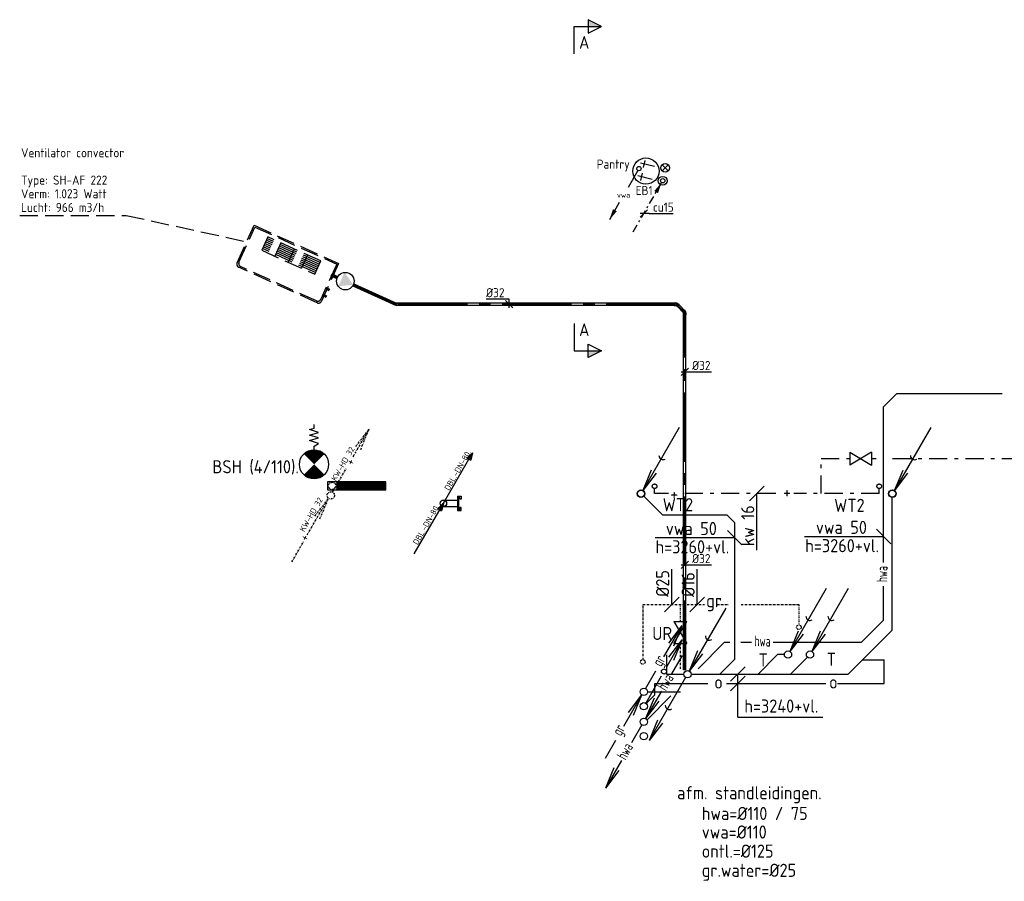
# Model space of a CAD drawing. Header units: millimetres. Extents: x -65800 to 21233, y -3661 to 50472.
# Tile 8 of 11: x -65800 to -52286, y 38648 to 50472. Entities that reach past the tile are written whole.
import ezdxf
from ezdxf.enums import TextEntityAlignment as Align

# ---------------------------------------------------------------- set-up
doc = ezdxf.new("R2010")
doc.units = ezdxf.units.MM
doc.header["$LTSCALE"] = 50
for name, pattern in [('2322106', [47, 5, -2, 5, -2, 5, -2, 5, -2, 5, -2, 5, -7]), ('2322109', [10, 5, -2, 1, -2]), ('2322110', [10, 5, -1, 1, -1, 1, -1]), ('CENTER2', [28.575, 19.05, -3.175, 3.175, -3.175]), ('KOUDWATER', [8.4, 4.8, -1.2, 1.2, -1.2]), ('KOUDWATERTAP', [1.1, 0.5, -0.25, 0.1, -0.25]), ('KW', [7, 4, -1, 1, -1]), ('WARMWATERTAP', [1.45, 0.5, -0.25, 0.1, -0.25, 0.1, -0.25])]:
    doc.linetypes.add(name, pattern=pattern)
for name, color, linetype in [('50', 3, 'Continuous'), ('51', 6, 'Continuous'), ('51-LEIDING', 3, 'Continuous'), ('52', 3, 'Continuous'), ('54', 3, 'Continuous'), ('60-CV', 3, 'Continuous'), ('Bestaande grijswater', 102, 'KOUDWATERTAP'), ('SYM-W', 7, 'Continuous'), ('Ventilator convector', 7, 'Continuous'), ('WL521---_D', 112, 'Continuous'), ('WL522---_VWA', 2, 'Continuous'), ('WL5232--', 192, 'Continuous'), ('WL524---_D', 192, 'Continuous'), ('WL524---_HARTLIJN', 7, 'Continuous'), ('WL531---', 132, 'Continuous'), ('WL5310--_KW', 2, 'KOUDWATER'), ('WL5310--Bestaande_KW', 180, 'KOUDWATERTAP'), ('WL532---', 12, 'Continuous'), ('WL532---_DBL', 6, 'Continuous'), ('WL532---_KW-LD', 5, 'KW'), ('WL5420--_PERSL', 1, 'Continuous'), ('WL5501--_D', 130, 'Continuous'), ('WL5501--_GKW-A', 4, 'Continuous'), ('WL5501--_HARTLIJN', 7, 'Continuous'), ('WL561---', 10, 'Continuous'), ('WM524---', 2, 'Continuous'), ('WM531---', 2, 'Continuous'), ('WM561---_AANVOER', 2, 'Continuous')]:
    doc.layers.add(name, color=color, linetype=linetype)
doc.styles.add('BURO-018', font='ISO96.shx', dxfattribs={"height": 90})
doc.styles.add('BURO-025', font='ISO96.shx', dxfattribs={"height": 125})
doc.styles.add('BURO-035', font='ISO96.shx', dxfattribs={"height": 175})
doc.styles.add('ISO', font='ISO.SHX')

# ---------------------------------------------------------------- blocks, each defined once
blk = doc.blocks.new('030')
at = {"layer": '51', "color": 1, "linetype": 'Continuous'}
for p in [(5.25, 9.09), (1.4, 3.22), (2.08, 2.82)]:
    blk.add_line(p, (0.25, 0.43), dxfattribs=at)
blk.add_circle((0, 0), 0.5, dxfattribs=at)
blk.add_arc((3.03, 5.25), 0.567, 178.0725, 301.9275, dxfattribs=at)
blk = doc.blocks.new('029')
at = {"layer": '51', "color": 1, "linetype": 'Continuous'}
for p in [(-0.25, -0.43), (-4.1, -6.31), (-3.42, -6.7)]:
    blk.add_line(p, (-5.25, -9.09), dxfattribs=at)
blk.add_circle((0, 0), 0.5, dxfattribs=at)
blk.add_arc((-2.47, -4.27), 0.567, 178.0725, 301.9275, dxfattribs=at)
blk = doc.blocks.new('031')
at = {"layer": '51', "linetype": 'Continuous'}
for name in ['030', '029']:
    blk.add_blockref(name, (0, 0), dxfattribs=at)
blk = doc.blocks.new('3-01')
at = {"layer": 'SYM-W', "color": 2}
for p, q in [((-2.5, 1.5), (-2.5, -1.5)), ((-2.5, 1.5), (2.5, -1.5)), ((2.5, 1.5), (-2.5, -1.5)), ((2.5, 1.5), (2.5, -1.5))]:
    blk.add_line(p, q, dxfattribs=at)
blk = doc.blocks.new('W3-01A')
at = {"layer": 'SYM-W', "linetype": 'Continuous', "xscale": 0.75, "yscale": 0.75, "zscale": 0.75}
blk.add_blockref('3-01', (0, 0), dxfattribs=at)
blk = doc.blocks.new('027')
at = {"layer": '51', "color": 1, "linetype": 'Continuous'}
for p, q in [((5.26, 9.1), (3.14, 5.44)), ((3.42, 6.72), (5.26, 9.1)), ((4.1, 6.32), (5.26, 9.1)), ((2.39, 4.14), (0.25, 0.43))]:
    blk.add_line(p, q, dxfattribs=at)
for centre, radius in [((2.76, 4.77), 0.35), ((0, 0), 0.5)]:
    blk.add_circle(centre, radius, dxfattribs=at)
blk = doc.blocks.new('032')
at = {"layer": '50', "color": 1, "linetype": 'Continuous'}
for p, q in [((-0.25, -0.43), (-1.67, -2.89)), ((-3.06, -5.3), (-5.25, -9.09)), ((-4.1, -6.31), (-5.25, -9.09)), ((-3.42, -6.7), (-5.25, -9.09))]:
    blk.add_line(p, q, dxfattribs=at)
blk.add_circle((0, 0), 0.5, dxfattribs=at)
at = {"layer": '50', "color": 7, "style": 'ISO', "width": 0.7}
blk.add_text('hwa', height=1.5, rotation=61.3721, dxfattribs=at).set_placement((-2.48, -5.35))
blk = doc.blocks.new('033')
at = {"layer": '50', "color": 1, "linetype": 'Continuous'}
for p, q in [((5.25, 9.09), (3.8, 6.58)), ((2.44, 4.22), (0.25, 0.43)), ((1.4, 3.22), (0.25, 0.43)), ((2.08, 2.82), (0.25, 0.43))]:
    blk.add_line(p, q, dxfattribs=at)
blk.add_circle((0, 0), 0.5, dxfattribs=at)
at = {"layer": '50', "color": 7, "style": 'ISO', "width": 0.7}
blk.add_text('hwa', height=1.5, rotation=59.4545, dxfattribs=at).set_placement((3.04, 4.13))
blk = doc.blocks.new('034')
at = {"layer": '50', "linetype": 'Continuous'}
for name in ['033', '032']:
    blk.add_blockref(name, (0, 0), dxfattribs=at)
blk = doc.blocks.new('*X19')
at = {"color": 0}
for p, q in [((29158, 61986), (29262, 62089)), ((29158, 61999), (29248, 62089)), ((29158, 62013), (29235, 62089)), ((29158, 62026), (29222, 62089)), ((29158, 62040), (29208, 62089)), ((29158, 62053), (29195, 62089)), ((29158, 62067), (29181, 62089)), ((29158, 62080), (29168, 62089)), ((29158, 61972), (29268, 62082)), ((29158, 61959), (29268, 62069)), ((29158, 61945), (29268, 62055)), ((29158, 61932), (29268, 62042)), ((29158, 61918), (29268, 62028)), ((29158, 61905), (29268, 62015)), ((29158, 61891), (29268, 62001)), ((29158, 61878), (29268, 61988)), ((29158, 61865), (29268, 61975)), ((29158, 61851), (29268, 61961)), ((29158, 61838), (29268, 61948)), ((29158, 61824), (29268, 61934)), ((29158, 61811), (29268, 61921)), ((29158, 61797), (29268, 61907)), ((29158, 61784), (29268, 61894)), ((29158, 61770), (29268, 61880)), ((29158, 61757), (29268, 61867)), ((29158, 61743), (29268, 61853)), ((29158, 61730), (29268, 61840)), ((29158, 61716), (29268, 61826)), ((29158, 61703), (29268, 61813)), ((29158, 61689), (29268, 61799)), ((29158, 61676), (29268, 61786)), ((29158, 61662), (29268, 61772)), ((29158, 61649), (29268, 61759)), ((29158, 61636), (29268, 61746)), ((29158, 61622), (29268, 61732)), ((29158, 61609), (29268, 61719)), ((29158, 61595), (29268, 61705)), ((29158, 61582), (29268, 61692)), ((29158, 61568), (29268, 61678)), ((29158, 61555), (29268, 61665)), ((29158, 61541), (29268, 61651)), ((29158, 61528), (29268, 61638)), ((29158, 61514), (29268, 61624)), ((29158, 61501), (29268, 61611)), ((29158, 61487), (29268, 61597)), ((29158, 61474), (29268, 61584)), ((29158, 61460), (29268, 61570)), ((29158, 61447), (29268, 61557)), ((29158, 61433), (29268, 61543)), ((29158, 61420), (29268, 61530)), ((29168, 61416), (29268, 61517)), ((29182, 61416), (29268, 61503)), ((29195, 61416), (29268, 61490)), ((29209, 61416), (29268, 61476)), ((29222, 61416), (29268, 61463)), ((29236, 61416), (29268, 61449)), ((29249, 61416), (29268, 61436)), ((29263, 61416), (29268, 61422))]:
    blk.add_line(p, q, dxfattribs=at)
blk = doc.blocks.new('W3-44')
at = {"layer": '54', "color": 2, "const_width": 2}
for points in [[(1.29, 0.71, 0.414214), (1.29, -0.71, 1)], [(2.71, -0.71, 0.414214), (2.71, 0.71, 1)]]:
    blk.add_lwpolyline(points, format="xyb", dxfattribs=at)
at = {"layer": '54', "color": 7}
blk.add_lwpolyline([(4, 0), (4.5, 0), (4.88, -0.63), (5.26, 0.63), (5.63, -0.63), (6.01, 0.63), (6.39, -0.63), (6.77, 0.63), (6.96, 0), (7.46, 0)], dxfattribs=at)
at = {"layer": '54', "color": 2}
blk.add_circle((2, 0), 2, dxfattribs=at)
blk = doc.blocks.new('PA')
at = {"layer": 'WL532---_KW-LD', "color": 7, "linetype": 'Continuous'}
blk.add_line((0, 0), (200, 346.4), dxfattribs=at)
at = {"layer": 'WL532---_KW-LD', "color": 7}
for p, q in [((162, 310.6), (200, 346.4)), ((200, 346.4), (170.7, 305.6)), ((200, 346.4), (179.3, 300.6)), ((200, 346.4), (188, 295.6)), ((162, 310.6), (188, 295.6))]:
    blk.add_line(p, q, dxfattribs=at)
blk = doc.blocks.new('GR')
at = {"layer": '52', "color": 1, "linetype": 'Continuous'}
for p, q in [((277, 480), (525, 909)), ((342, 670), (525, 909)), ((410, 631), (525, 909)), ((25, 43), (166, 287)), ((-275, -472), (-27, -42)), ((-210, -281), (-27, -42)), ((-142, -320), (-27, -42)), ((-527, -908), (-386, -664))]:
    blk.add_line(p, q, dxfattribs=at)
blk.add_circle((0, 0), 50, dxfattribs=at)
at = {"layer": '52', "color": 7, "style": 'ISO', "width": 0.75}
for p in [(238, 335), (-314, -616)]:
    blk.add_text('gr', height=150, rotation=61.3721, dxfattribs=at).set_placement(p)
blk = doc.blocks.new('*U40')
at = {"color": 0, "ltscale": 10}
for p, q in [((0, 10.65), (50, 10.65)), ((0, -10.65), (0, 10.65)), ((50, 10.65), (50, -10.65)), ((0, -10.65), (50, -10.65))]:
    blk.add_line(p, q, dxfattribs=at)
at = {"layer": 'WL5501--_HARTLIJN', "linetype": 'CENTER2'}
blk.add_line((0, 0), (50, 0), dxfattribs=at)
at = {"layer": 'WL5501--_D', "color": 2, "linetype": '2322106', "style": 'BURO-025'}
blk.add_attdef('POSNR', text='', height=125, dxfattribs=at).set_placement((0, 0), align=Align.MIDDLE)
blk = doc.blocks.new('*U41')
at = {"color": 0, "ltscale": 10}
for p, q in [((0, 16), (50, 16)), ((0, -16), (0, 16)), ((50, 16), (50, -16)), ((0, -16), (50, -16))]:
    blk.add_line(p, q, dxfattribs=at)
at = {"layer": 'WL524---_HARTLIJN', "linetype": 'CENTER2'}
blk.add_line((0, 0), (50, 0), dxfattribs=at)
at = {"layer": 'WL524---_D', "color": 1, "linetype": '2322106', "style": 'BURO-018'}
blk.add_attdef('POSNR', text='', height=90, dxfattribs=at).set_placement((0, 0), align=Align.MIDDLE)
blk = doc.blocks.new('Block ventilator convector')
at = {"layer": 'Ventilator convector', "linetype": '2322106'}
for p, q in [((-636.5, 0), (636.5, 0)), ((-636.5, -569), (-636.5, 0)), ((636.5, 0), (636.5, -569)), ((-616.5, -20), (616.5, -20)), ((-616.5, -549), (-616.5, -20)), ((-400, -70), (-400, -270)), ((400, -70), (-400, -70)), ((400, -95), (-400, -95)), ((400, -120), (-400, -120)), ((-200, -70), (-200, -270)), ((0, -70), (0, -270)), ((200, -70), (200, -270)), ((400, -270), (400, -70)), ((616.5, -20), (616.5, -549)), ((400, -145), (-400, -145)), ((400, -170), (-400, -170)), ((400, -195), (-400, -195)), ((400, -220), (-400, -220)), ((400, -245), (-400, -245)), ((-400, -270), (400, -270)), ((591.5, -614), (-591.5, -614)), ((571.5, -594), (-571.5, -594))]:
    blk.add_line(p, q, dxfattribs=at)
for centre, start, end in [((-591.5, -569), 180, 270), ((-571.5, -549), 180, 270), ((571.5, -549), 270, 0), ((591.5, -569), 270, 0)]:
    blk.add_arc(centre, 45, start, end, dxfattribs=at)
at = {"layer": 'WL524---_D', "linetype": '2322106'}
blk.add_blockref('*U41', (616.5, -184.5), dxfattribs=at)
at = {"layer": 'WL5501--_D', "linetype": '2322106'}
for p in [(616.5, -384.5), (616.5, -484.5)]:
    blk.add_blockref('*U40', p, dxfattribs=at)
blk = doc.blocks.new('*U43')
at = {"color": 0, "ltscale": 10}
for p, q in [((0, 16), (4895, 16)), ((0, -16), (0, 16)), ((0, -16), (4895, -16))]:
    blk.add_line(p, q, dxfattribs=at)
at = {"layer": 'WL524---_HARTLIJN', "linetype": 'CENTER2'}
blk.add_line((0, 0), (4917, 0), dxfattribs=at)
at = {"layer": 'WL524---_D', "color": 1, "linetype": '2322106', "style": 'BURO-018'}
blk.add_attdef('POSNR', text='', height=90, dxfattribs=at).set_placement((0, 0), align=Align.MIDDLE)
blk = doc.blocks.new('*U44')
at = {"color": 0, "ltscale": 10}
for p, q in [((-32, 17), (-10, 17)), ((-32, 17), (-32, -17)), ((-10, 17), (-9, 16)), ((-10, 17), (-10, -17)), ((-9, 16), (-5, 18)), ((11, 35), (-5, 19)), ((-5, 19), (-5, 18)), ((19, -5), (-5, 19)), ((35, 11), (11, 35)), ((35, 11), (19, -5)), ((-32, -17), (-10, -17)), ((-10, -17), (-9, -16)), ((19, -5), (18, -5))]:
    blk.add_line(p, q, dxfattribs=at)
blk.add_arc((-9, 22), 38.2, 270, 315, dxfattribs=at)
at = {"layer": 'WL524---_HARTLIJN', "linetype": 'CENTER2'}
blk.add_arc((-9, 22), 22.2, 270, 315, dxfattribs=at)
at = {"layer": 'WL524---_D', "color": 1, "linetype": '2322106', "style": 'BURO-018'}
blk.add_attdef('POSNR', text='', height=90, dxfattribs=at).set_placement((0, 0), align=Align.MIDDLE)
blk = doc.blocks.new('*U45')
at = {"color": 0, "ltscale": 10}
for p, q in [((0, 16), (118, 16)), ((0, -16), (118, -16))]:
    blk.add_line(p, q, dxfattribs=at)
at = {"layer": 'WL524---_HARTLIJN', "linetype": 'CENTER2'}
blk.add_line((0, 0), (140, 0), dxfattribs=at)
at = {"layer": 'WL524---_D', "color": 1, "linetype": '2322106', "style": 'BURO-018'}
blk.add_attdef('POSNR', text='', height=90, dxfattribs=at).set_placement((0, 0), align=Align.MIDDLE)
blk = doc.blocks.new('3048507')
at = {"color": 0, "linetype": 'Continuous'}
blk.add_circle((0, 0), 3, dxfattribs=at)
blk.add_solid([(-1.5, 2.6), (3, 0), (-1.5, -2.6)], dxfattribs=at)
at = {"color": 0, "linetype": 'Continuous', "style": 'BURO-018', "flags": 1}
blk.add_attdef('CV_MATCODE', (0, 0), '', height=1.8, dxfattribs=at)
blk = doc.blocks.new('*U46')
at = {"color": 0, "ltscale": 10}
for p, q in [((0, 16), (654, 16)), ((0, -16), (0, 16)), ((654, 16), (654, -16)), ((0, -16), (654, -16))]:
    blk.add_line(p, q, dxfattribs=at)
at = {"layer": 'WL524---_HARTLIJN', "linetype": 'CENTER2'}
blk.add_line((0, 0), (654, 0), dxfattribs=at)
at = {"layer": 'WL524---_D', "color": 1, "linetype": '2322106', "style": 'BURO-018'}
blk.add_attdef('POSNR', text='', height=90, dxfattribs=at).set_placement((0, 0), align=Align.MIDDLE)
blk = doc.blocks.new('*U47')
at = {"color": 0, "ltscale": 10}
for p, q in [((0, 16), (34, 16)), ((0, -16), (0, 16)), ((34, 16), (34, -16)), ((0, -16), (34, -16))]:
    blk.add_line(p, q, dxfattribs=at)
at = {"layer": 'WL524---_HARTLIJN', "linetype": 'CENTER2'}
blk.add_line((0, 0), (34, 0), dxfattribs=at)
at = {"layer": 'WL524---_D', "color": 1, "linetype": '2322106', "style": 'BURO-018'}
blk.add_attdef('POSNR', text='', height=90, dxfattribs=at).set_placement((0, 0), align=Align.MIDDLE)
blk = doc.blocks.new('*U48')
at = {"layer": 'WM524---', "color": 0, "ltscale": 10}
for p, q in [((0, 70), (-318, 70)), ((50, -50), (-50, 50)), ((0, -50), (0, 70))]:
    blk.add_line(p, q, dxfattribs=at)
at = {"layer": 'WM524---', "color": 0, "linetype": '2322106', "style": 'BURO-025'}
blk.add_text('%%c32', height=125, dxfattribs=at).set_placement((-318, 95))
blk = doc.blocks.new('*U49')
at = {"layer": 'WM524---', "color": 0, "ltscale": 10}
for p, q in [((-50, -50), (50, 50)), ((-50, 0), (367, 0))]:
    blk.add_line(p, q, dxfattribs=at)
at = {"layer": 'WM524---', "color": 0, "linetype": '2322106', "style": 'BURO-025'}
blk.add_text('%%c32', height=125, dxfattribs=at).set_placement((99, 25))
blk = doc.blocks.new('*U54')
at = {"color": 0, "ltscale": 10}
for p, q in [((20, 16), (3844, 16)), ((3844, 16), (3844, -16)), ((20, -16), (3844, -16))]:
    blk.add_line(p, q, dxfattribs=at)
at = {"layer": 'WL524---_HARTLIJN', "linetype": 'CENTER2'}
blk.add_line((0, 0), (3844, 0), dxfattribs=at)
at = {"layer": 'WL524---_D', "color": 1, "style": 'BURO-018'}
blk.add_attdef('POSNR', text='', height=1.8, dxfattribs=at).set_placement((0, 0), align=Align.MIDDLE)
blk = doc.blocks.new('*U55')
at = {"color": 0, "ltscale": 10}
for p, q in [((-32, 17), (-10, 17)), ((-32, 17), (-32, -17)), ((-10, 17), (-9, 16)), ((-10, 17), (-10, -17)), ((-9, 16), (-5, 18)), ((11, 35), (-5, 19)), ((-5, 19), (-5, 18)), ((19, -5), (-5, 19)), ((35, 11), (11, 35)), ((35, 11), (19, -5)), ((-32, -17), (-10, -17)), ((-10, -17), (-9, -16)), ((19, -5), (18, -5))]:
    blk.add_line(p, q, dxfattribs=at)
blk.add_arc((-9, 22), 38.2, 270, 315, dxfattribs=at)
at = {"layer": 'WL524---_HARTLIJN', "linetype": 'CENTER2'}
blk.add_arc((-9, 22), 22.2, 270, 315, dxfattribs=at)
at = {"layer": 'WL524---_D', "color": 1, "style": 'BURO-018'}
blk.add_attdef('POSNR', text='', height=1.8, dxfattribs=at).set_placement((0, 0), align=Align.MIDDLE)
blk = doc.blocks.new('LDV2')
at = {"color": 0, "linetype": 'Continuous'}
for p, q in [((-0.25, -0.43), (-2.5, -4.33)), ((-4.5, -7.79), (-6.75, -11.69))]:
    blk.add_line(p, q, dxfattribs=at)
blk.add_lwpolyline([(-6.75, -11.69, 0, 1, 0), (-5.5, -9.53, 1, 1, 0)], format="xyseb", dxfattribs=at)
blk.add_circle((0, 0), 0.5, dxfattribs=at)
at = {"color": 0, "linetype": 'Continuous', "style": 'BURO-018'}
blk.add_attdef('LD_TEXT1', text='', height=1.8, dxfattribs=at).set_placement((-3.5, -6.06), align=Align.MIDDLE)
blk = doc.blocks.new('BOILER')
for p, q in [((0.354, 0.354), (0.354, 0.354, 1)), ((-0.354, -0.354), (-0.354, -0.354, 1))]:
    blk.add_line(p, q)
for centre in [(0, 0), (0, 0, 1)]:
    blk.add_circle(centre, 0.5)
at = {"color": 0, "linetype": 'Continuous', "style": 'BURO-018', "flags": 1}
blk.add_attdef('CV_MATCODE', (0, 0), '', height=1.8, dxfattribs=at)
blk = doc.blocks.new('23222203')
at = {"color": 0, "linetype": 'Continuous'}
for p, q in [((-1.06, -1.06), (1.06, 1.06)), ((-1.06, 1.06), (1.06, -1.06))]:
    blk.add_line(p, q, dxfattribs=at)
blk.add_circle((0, 0), 1.5, dxfattribs=at)
at = {"color": 0, "linetype": 'Continuous', "style": 'BURO-018', "flags": 1}
blk.add_attdef('CV_MATCODE', (0, 0), '', height=1.8, dxfattribs=at)
blk = doc.blocks.new('23222202')
at = {"color": 0, "linetype": 'Continuous'}
blk.add_circle((0, 0), 1.5, dxfattribs=at)
at = {"color": 0, "linetype": 'Continuous', "style": 'BURO-018', "flags": 1}
blk.add_attdef('CV_MATCODE', (0, 0), '', height=1.8, dxfattribs=at)
blk = doc.blocks.new('23222201')
at = {"color": 0, "linetype": 'Continuous'}
for p, q in [((1.25, 3.75), (-1.25, 3.75)), ((0, 0), (0, 5))]:
    blk.add_line(p, q, dxfattribs=at)
at = {"color": 0, "linetype": 'Continuous', "style": 'BURO-018', "flags": 1}
blk.add_attdef('CV_MATCODE', (0, 0), '', height=1.8, dxfattribs=at)
blk = doc.blocks.new('LDV4109')
at = {"color": 0, "linetype": 'Continuous'}
for p, q in [((-1.13, -1.95), (-0.25, -0.43)), ((-3, -5.2), (-2.06, -3.57)), ((-1.69, -2.92), (-1.5, -2.6)), ((-3.56, -6.17), (-3.38, -5.85)), ((-4.88, -8.44), (-3.94, -6.82)), ((-6.75, -11.69), (-5.81, -10.07)), ((-5.44, -9.42), (-5.25, -9.09))]:
    blk.add_line(p, q, dxfattribs=at)
blk.add_lwpolyline([(-0.25, -0.43, 0, 1, 0), (-1.5, -2.6, 1, 1, 0)], format="xyseb", dxfattribs=at)
blk.add_circle((0, 0), 0.5, dxfattribs=at)
blk = doc.blocks.new('*U65', base_point=(-57234, 47812))
at = {"color": 0, "linetype": 'Continuous'}
for p, q in [((-57184, 47862), (-57284, 47762)), ((-57159, 47812), (-57284, 47812)), ((-57159, 47812), (-56832, 47812))]:
    blk.add_line(p, q, dxfattribs=at)
at = {"color": 0, "linetype": 'Continuous', "style": 'BURO-025'}
blk.add_text('cu15', height=125, dxfattribs=at).set_placement((-57109, 47837))

msp = doc.modelspace()

# ---------------------------------------------------------------- linework, layer by layer
at = {"layer": '50', "color": 1, "linetype": 'Continuous'}
msp.add_circle((-57234, 40640), 50, dxfattribs=at)
at = {"layer": '51-LEIDING'}
for p, q in [((-60776, 44130), (-61576, 44130)), ((-60776, 44130), (-61576, 44130)), ((-61576, 44130), (-61576, 44020)), ((-61576, 44130), (-61576, 44020)), ((-61449, 44130), (-61449, 44020)), ((-61449, 44130), (-61449, 44020)), ((-60776, 44020), (-60776, 44130)), ((-61576, 44020), (-60776, 44020)), ((-61576, 44020), (-60776, 44020))]:
    msp.add_line(p, q, dxfattribs=at)
at = {"layer": 'Bestaande grijswater', "linetype": 'KOUDWATERTAP'}
for p, q in [((-57245, 41687), (-57245, 42447)), ((-57245, 42447), (-56401, 42447)), ((-56732, 42212), (-56732, 42447)), ((-56231, 42447), (-56066, 42447)), ((-55898, 42447), (-55106, 42447)), ((-55106, 42447), (-55106, 42166)), ((-56732, 41562), (-56732, 41912))]:
    msp.add_line(p, q, dxfattribs=at)
for centre in [(-55106, 42134), (-57248, 41658)]:
    msp.add_circle(centre, 31.4, dxfattribs=at)
at = {"layer": 'SYM-W', "color": 7}
for p, q in [((-55583, 44069), (-55783, 43869)), ((-55887, 43264), (-56087, 43464)), ((-53842, 43280), (-54042, 43480)), ((-56751, 42548), (-56951, 42348)), ((-56401, 42548), (-56601, 42348)), ((-55844, 41593), (-56044, 41393)), ((-55844, 41463), (-56044, 41263))]:
    msp.add_line(p, q, dxfattribs=at)
at = {"layer": 'Ventilator convector', "linetype": '2322106'}
for p, q in [((-65800, 47787), (-64338, 47787)), ((-64338, 47787), (-62629, 47413))]:
    msp.add_line(p, q, dxfattribs=at)
at = {"layer": 'WL521---_D'}
for p, q in [((-53760, 45343), (-53942, 45161)), ((-53760, 45343), (-52317, 45343)), ((-53942, 43024), (-53942, 45161)), ((-53942, 42231), (-53942, 42697)), ((-53942, 42231), (-54250, 41924)), ((-56129, 41924), (-56490, 41563)), ((-56052, 41924), (-56129, 41924)), ((-55758, 41924), (-55901, 41924)), ((-54250, 41924), (-55459, 41924)), ((-56861, 41192), (-57194, 40860))]:
    msp.add_line(p, q, dxfattribs=at)
at = {"layer": 'WL524---_D'}
for p, q in [((-57238, 43936), (-56979, 43677)), ((-53826, 42093), (-53826, 43917)), ((-56979, 43677), (-56096, 43677)), ((-56096, 43677), (-55987, 43568)), ((-55987, 41696), (-55987, 43568)), ((-53826, 42093), (-54427, 41492)), ((-55399, 41759), (-55666, 41492)), ((-55305, 41759), (-55399, 41759)), ((-56923, 41755), (-56923, 41492)), ((-55987, 41696), (-56192, 41492)), ((-54988, 41723), (-55220, 41492)), ((-54232, 41687), (-53933, 41687)), ((-53933, 41361), (-53933, 41687)), ((-56923, 41492), (-56684, 41492)), ((-56585, 41492), (-54427, 41492)), ((-57082, 41206), (-57082, 41361)), ((-57082, 41361), (-56357, 41361)), ((-56097, 41361), (-54737, 41361)), ((-54577, 41361), (-53933, 41361)), ((-57200, 41089), (-57082, 41206))]:
    msp.add_line(p, q, dxfattribs=at)
for centre in [(-57273, 43968), (-57270, 43968), (-53825, 43968), (-53822, 43968)]:
    msp.add_circle(centre, 50, dxfattribs=at)
at = {"layer": 'WL531---', "linetype": '2322109'}
for p, q in [((-54801, 44448), (-54414, 44448)), ((-54801, 43968), (-54801, 44448)), ((-54106, 44448), (-54045, 44448)), ((-53819, 44448), (-37580, 44448)), ((-57086, 43968), (-57086, 44038)), ((-56893, 43968), (-57086, 43968)), ((-55423, 43968), (-56754, 43968)), ((-54003, 43968), (-55175, 43968)), ((-54003, 43968), (-54003, 44038))]:
    msp.add_line(p, q, dxfattribs=at)
for centre in [(-57086, 44069), (-54003, 44069)]:
    msp.add_circle(centre, 31.4, dxfattribs=at)
at = {"layer": 'WL5310--_KW', "linetype": 'Continuous'}
msp.add_line((-57182, 41247), (-56732, 41247), dxfattribs=at)
at = {"layer": 'WL5310--Bestaande_KW', "linetype": 'KOUDWATERTAP'}
for p, q in [((-61224, 44474), (-61005, 44853)), ((-61188, 44614), (-61005, 44853)), ((-61120, 44575), (-61005, 44853)), ((-61505, 43987), (-61318, 44312)), ((-61854, 43401), (-61564, 43898)), ((-61747, 43660), (-61564, 43898)), ((-61679, 43620), (-61564, 43898)), ((-62064, 43032), (-61904, 43309))]:
    msp.add_line(p, q, dxfattribs=at)
for centre in [(-61512, 44074), (-61530, 43944)]:
    msp.add_circle(centre, 50, dxfattribs=at)
at = {"layer": 'WL532---_DBL'}
for p, q in [((-59792, 43934), (-59743, 43934)), ((-59792, 43934), (-59792, 43735)), ((-59743, 43934), (-59743, 43891)), ((-59985, 43880), (-59792, 43880)), ((-59985, 43790), (-59792, 43790)), ((-59757, 43917), (-59777, 43917)), ((-59777, 43917), (-59777, 43752)), ((-59757, 43891), (-59757, 43917)), ((-59743, 43891), (-59757, 43891)), ((-59792, 43735), (-59743, 43735)), ((-59757, 43752), (-59777, 43752)), ((-59743, 43778), (-59757, 43778)), ((-59757, 43778), (-59757, 43752)), ((-59743, 43735), (-59743, 43778))]:
    msp.add_line(p, q, dxfattribs=at)
msp.add_circle((-59985, 43835), 45, dxfattribs=at)
msp.add_arc((-59980, 43812), 22.9, 100.5087, 259.4913, dxfattribs=at)
at = {"layer": 'WL5501--_GKW-A', "color": 7}
for p, q in [((-55683, 43194), (-55683, 43968)), ((-55029, 43380), (-53943, 43380)), ((-57080, 43364), (-55987, 43364)), ((-56851, 42448), (-56851, 42933)), ((-56501, 42448), (-56501, 42933)), ((-55944, 40898), (-55944, 41493)), ((-55944, 40898), (-54779, 40898))]:
    msp.add_line(p, q, dxfattribs=at)
at = {"layer": 'WM561---_AANVOER', "color": 4}
for points in [[(-58188, 50003), (-58188, 50378), (-57813, 50378), (-58000, 50472), (-58000, 50285), (-57813, 50378)], [(-58188, 46302), (-58188, 45927), (-57813, 45927), (-58000, 45834), (-58000, 46021), (-57813, 45927)]]:
    msp.add_lwpolyline(points, dxfattribs=at)
for points in [[(-57813, 50378), (-58000, 50378), (-58000, 50472)], [(-57813, 45927), (-58000, 45927), (-58000, 45834)]]:
    msp.add_solid(points, dxfattribs=at)

# ---------------------------------------------------------------- block references
at = {"layer": '51', "color": 3, "linetype": 'WARMWATERTAP', "xscale": 100, "yscale": 100, "zscale": 100}
msp.add_blockref('027', (-57233, 41050), dxfattribs=at)
at = {"layer": '51-LEIDING', "xscale": 100, "yscale": 100, "zscale": 100, "rotation": 90}
msp.add_blockref('W3-44', (-61760, 44170), dxfattribs=at)
at = {"layer": '51-LEIDING', "color": 1, "rotation": 270}
msp.add_blockref('*X19', (-122866, 73289), dxfattribs=at)
msp.add_blockref('*X19', (-122866, 73289), dxfattribs=at)
at = {"layer": 'Bestaande grijswater', "linetype": 'KOUDWATERTAP'}
msp.add_blockref('GR', (-57234, 41247), dxfattribs=at)
at = {"layer": 'Ventilator convector', "rotation": 335.712254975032}
msp.add_blockref('Block ventilator convector', (-62003, 47390), dxfattribs=at)
at = {"layer": 'WL521---_D', "xscale": 100, "yscale": 100, "zscale": 100}
msp.add_blockref('034', (-57234, 40837), dxfattribs=at)
at = {"layer": 'WL522---_VWA', "xscale": 100, "yscale": 100, "zscale": 100}
msp.add_blockref('030', (-57273, 43966), dxfattribs=at)
at = {"layer": 'WL5232--'}
ref = msp.add_blockref('LDV2', (-57301, 48429), dxfattribs=dict(at, xscale=60, yscale=60, zscale=60))
ref.add_attrib('LD_TEXT1', 'vwa', dxfattribs={"layer": '0', "color": 2, "linetype": 'Continuous', "height": 72, "style": 'BURO-018'}).set_placement((-57511, 48065), align=Align.MIDDLE)
at = {"layer": 'WL524---_D', "linetype": '2322106', "xscale": 40, "yscale": 40, "zscale": 40, "rotation": 335.5000000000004}
msp.add_blockref('3048507', (-61331, 46884), dxfattribs=at)
at = {"layer": 'WL524---_D', "linetype": '2322106'}
for name, p, rotation in [('*U47', (-61471, 46948), 335.5000000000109), ('*U46', (-61222, 46834), 335.5000000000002), ('*U45', (-56678, 46462), 135), ('*U44', (-56671, 46455), 90), ('*U43', (-56671, 41548), 90)]:
    msp.add_blockref(name, p, dxfattribs=dict(at, rotation=rotation))
at = {"layer": 'WL524---_D'}
for name, p, rotation in [('*U54', (-56796, 46568), 180), ('*U55', (-56784, 46568), 135)]:
    msp.add_blockref(name, p, dxfattribs=dict(at, rotation=rotation))
at = {"layer": 'WL524---_D', "xscale": 100, "yscale": 100, "zscale": 100}
for name, p in [('030', (-53821, 43965)), ('030', (-55255, 41759)), ('030', (-54953, 41759)), ('031', (-56635, 41489))]:
    msp.add_blockref(name, p, dxfattribs=at)
at = {"layer": 'WL531---', "color": 2, "linetype": '2322109', "xscale": 40, "yscale": 40, "zscale": 40, "rotation": 76.33979926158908}
for p in [(-57086, 48457), (-57121, 48280)]:
    msp.add_blockref('23222201', p, dxfattribs=at)
at = {"layer": 'WL531---', "xscale": 60, "yscale": 60, "zscale": 60}
msp.add_blockref('LDV4109', (-56975, 48262), dxfattribs=at)
at = {"layer": 'WL531---', "color": 2, "xscale": 40, "yscale": 40, "zscale": 40}
msp.add_blockref('23222202', (-56975, 48262), dxfattribs=at)
at = {"layer": 'WL5310--_KW', "linetype": 'Continuous', "xscale": -80, "yscale": 80, "zscale": 80}
msp.add_blockref('W3-01A', (-54258, 44448), dxfattribs=at)
at = {"layer": 'WL532---', "color": 2, "linetype": '2322109', "xscale": 40, "yscale": 40, "zscale": 40}
msp.add_blockref('23222203', (-56940, 48439), dxfattribs=at)
at = {"layer": 'WL532---_DBL', "xscale": 2, "yscale": 2, "zscale": 2}
for p in [(-59985, 43835), (-60385, 43142)]:
    msp.add_blockref('PA', p, dxfattribs=at)
at = {"layer": 'WL5420--_PERSL', "linetype": 'Continuous', "xscale": 80, "yscale": 80, "zscale": 80, "rotation": 90}
msp.add_blockref('W3-01A', (-56732, 42063), dxfattribs=at)
at = {"layer": 'WL561---', "linetype": '2322109', "xscale": 360, "yscale": 360, "zscale": 360}
msp.add_blockref('BOILER', (-57205, 48394), dxfattribs=at)
at = {"layer": 'WM524---', "linetype": '2322106'}
for name, p in [('*U48', (-59081, 46568)), ('*U49', (-56671, 45639)), ('*U49', (-56671, 42989))]:
    msp.add_blockref(name, p, dxfattribs=at)
at = {"layer": 'WM531---'}
msp.add_blockref('*U65', (-57234, 47812), dxfattribs=at)

# ---------------------------------------------------------------- texts
at = {"layer": '50', "color": 7, "style": 'ISO', "width": 0.7}
for rotation, p in [(89.4545, (-53891, 42752)), (359.4545, (-55716, 41871))]:
    msp.add_text('hwa', height=150, rotation=rotation, dxfattribs=at).set_placement(p)
at = {"layer": '52', "color": 7, "style": 'ISO', "width": 0.75}
for p in [(-61220, 44343), (-61848, 43303)]:
    msp.add_text('+', height=150, rotation=61.3721, dxfattribs=at).set_placement(p)
at = {"layer": '52', "color": 7, "style": 'ISO'}
for s, p in [('WT2', (-56975, 43726)), ('WT2', (-54621, 43717)), ('UR', (-57118, 41959)), ('T', (-55659, 41595)), ('T', (-54723, 41605))]:
    msp.add_text(s, height=180, dxfattribs=at).set_placement(p)
at = {"layer": '60-CV', "color": 7, "style": 'ISO'}
for s, p in [('afm. standleidingen.', (-56777, 39773)), ('hwa=%%c110 / 75', (-56439, 39489)), ('vwa=%%c110', (-56439, 39234)), ('ontl.=%%c125', (-56439, 38972)), ('gr.water=%%c25', (-56439, 38709))]:
    msp.add_text(s, height=180, dxfattribs=at).set_placement(p)
at = {"layer": 'SYM-W', "color": 7, "style": 'ISO'}
for s, p in [('KW-HD 32', (-61459, 44133)), ('DBL.-DN-80.', (-59907, 44003)), ('KW-HD 32', (-61895, 43436)), ('DBL.-DN-80.', (-60339, 43258))]:
    msp.add_text(s, height=80, rotation=60, dxfattribs=at).set_placement(p)
at = {"layer": 'Ventilator convector', "linetype": '2322106', "style": 'BURO-025'}
for s, p in [('Ventilator convector', (-65781, 48583)), ('Type: SH-AF 222', (-65781, 48208)), ('Verm: 1.023 Watt', (-65781, 48021)), ('Lucht: 966 m3/h', (-65781, 47833))]:
    msp.add_text(s, height=125, dxfattribs=at).set_placement(p)
at = {"layer": 'WL5310--_KW', "color": 7, "style": 'ISO'}
for s, p in [('BSH (4/110).', (-63156, 44247)), ('+', (-56872, 43877)), ('+', (-55324, 43902)), ('gr', (-56378, 42409)), ('o', (-56267, 41293)), ('o', (-54691, 41293))]:
    msp.add_text(s, height=180, dxfattribs=at).set_placement(p)
at = {"layer": 'WL5501--_GKW-A', "color": 7, "style": 'ISO'}
for s, p in [('kw 16', (-55718, 43246)), ('%%c25', (-56886, 42551)), ('%%c16', (-56536, 42551))]:
    msp.add_text(s, height=180, rotation=90, dxfattribs=at).set_placement(p)
for s, p in [('vwa 50', (-56932, 43399)), ('vwa 50', (-54872, 43415)), ('h=3260+vl.', (-57074, 43148)), ('h=3260+vl.', (-55019, 43164)), ('h=3240+vl.', (-55855, 40963))]:
    msp.add_text(s, height=180, dxfattribs=at).set_placement(p)
at = {"layer": 'WM531---', "color": 2, "linetype": '2322110', "style": 'BURO-025'}
for s, p in [('Pantry', (-57880, 48427)), ('EB1', (-57345, 48066))]:
    msp.add_text(s, height=125, dxfattribs=at).set_placement(p)
at = {"layer": 'WM561---_AANVOER', "color": 4, "style": 'BURO-035'}
for p in [(-58052, 50161), (-58052, 46217)]:
    msp.add_text('A', height=175, dxfattribs=at).set_placement(p, align=Align.MIDDLE)

doc.saveas('drawing.dxf')
